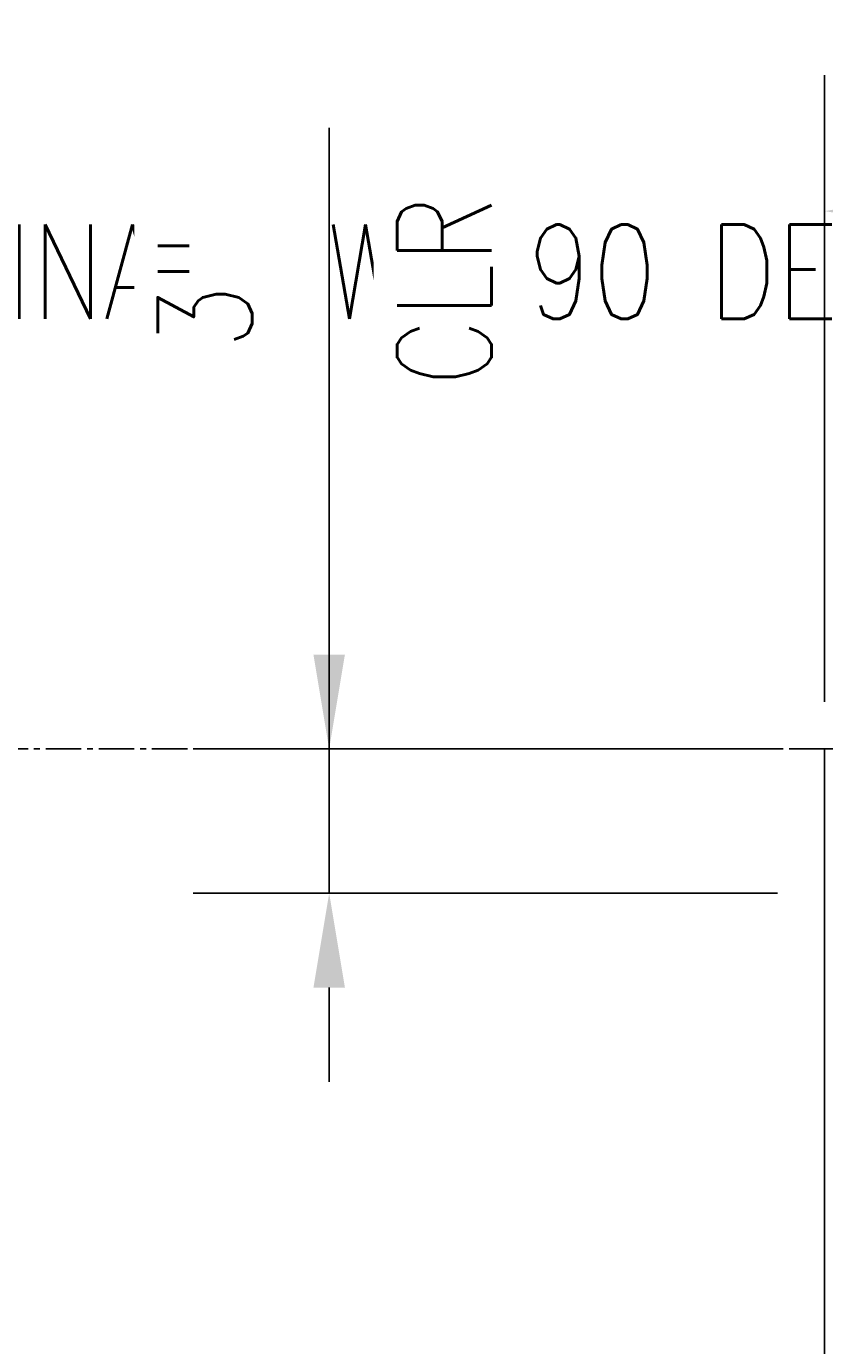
# Model space of a CAD drawing. Header units: inches. Extents: x -95 to 1683, y 766 to 1410.
# Tile 37 of 256: x 321 to 338, y 886 to 914. Entities that reach past the tile are written whole.
import ezdxf
from ezdxf import colors
from ezdxf.entities.mleader import LeaderData, LeaderLine
from ezdxf.math import Vec2, Vec3

# ---------------------------------------------------------------- set-up
doc = ezdxf.new("R2010")
doc.units = ezdxf.units.IN
doc.header["$MEASUREMENT"] = 0
doc.header["$PDMODE"] = 2
doc.header["$PDSIZE"] = 5
doc.linetypes.add('CENTER2', pattern=[1.125, 0.75, -0.125, 0.125, -0.125])
for name, color, linetype in [('S-ANNO-DIMS', 1, 'Continuous'), ('S-ANNO-NOTE', 2, 'Continuous'), ('S-COLS', 4, 'Continuous'), ('S-GRID', 1, 'CENTER2')]:
    doc.layers.add(name, color=color, linetype=linetype)
doc.styles.add('Annotative', font='romans.shx', dxfattribs={"width": 0.8, "height": 0.125})
doc.dimstyles.new('Annotative', dxfattribs={"dimscale": 0, "dimtxt": 0.125, "dimasz": 0.125, "dimexe": 0.18, "dimexo": 0.0625, "dimgap": 0.09, "dimtad": 1, "dimdec": 3, "dimzin": 3, "dimdsep": 46, "dimlunit": 4, "dimtxsty": 'Annotative', "dimcen": 0.09, "dimclrt": 2, "dimazin": 2, "dimtfac": 1, "dimtdec": 3, "dimtmove": 1, "dimatfit": 0, "dimfxl": 1, "dimtfill": 1, "dimfrac": 2, "dimtolj": 1, "dimtzin": 0, "dimarcsym": 0})

# ---------------------------------------------------------------- blocks, each defined once
blk = doc.blocks.new('*D61')
at = {"layer": 'Defpoints', "color": 0, "transparency": 16777216}
for p in [(387.527, 909.691), (337.527, 898.29), (387.527, 898.29)]:
    blk.add_point(p, dxfattribs=at)
at = {"layer": 'S-ANNO-DIMS', "color": 0, "lineweight": -2, "transparency": 16777216}
for p, q in [((337.527, 899.29), (337.527, 912.571)), ((339.527, 909.691), (385.527, 909.691))]:
    blk.add_line(p, q, dxfattribs=at)
at = {"layer": 'S-ANNO-DIMS', "color": 0, "transparency": 16777216}
for points in [[(339.527, 910.024), (339.527, 909.358), (337.527, 909.691)], [(385.527, 910.024), (385.527, 909.358), (387.527, 909.691)]]:
    blk.add_solid(points, dxfattribs=at)
at = {"layer": 'S-ANNO-DIMS', "color": 2, "lineweight": -3, "transparency": 16777216, "insert": (362.527, 912.321), "char_height": 2, "width": 8.21858, "attachment_point": 5, "style": 'Annotative'}
blk.add_mtext('\\A1;4\'-2"', dxfattribs=at)
blk = doc.blocks.new('*D57')
at = {"layer": 'Defpoints', "color": 0, "transparency": 16777216}
for p in [(316.088, 898.29), (337.527, 898.29), (337.527, 838.29)]:
    blk.add_point(p, dxfattribs=at)
at = {"layer": 'S-ANNO-DIMS', "color": 0, "lineweight": -2, "transparency": 16777216}
for p, q in [((316.088, 840.29), (316.088, 896.29)), ((336.527, 838.29), (313.208, 838.29))]:
    blk.add_line(p, q, dxfattribs=at)
at = {"layer": 'S-ANNO-DIMS', "color": 0, "transparency": 16777216}
for points in [[(315.754, 896.29), (316.421, 896.29), (316.088, 898.29)], [(315.754, 840.29), (316.421, 840.29), (316.088, 838.29)]]:
    blk.add_solid(points, dxfattribs=at)
at = {"layer": 'S-ANNO-DIMS', "color": 2, "lineweight": -3, "transparency": 16777216, "insert": (313.457, 868.29), "char_height": 2, "width": 8.21858, "attachment_point": 5, "rotation": 90, "style": 'Annotative'}
blk.add_mtext('\\A1;5\'-0"', dxfattribs=at)
blk = doc.blocks.new('*D81')
at = {"layer": 'Defpoints', "color": 0, "transparency": 16777216}
for p in [(337.527, 898.29), (327.031, 895.231), (337.527, 895.231)]:
    blk.add_point(p, dxfattribs=at)
at = {"layer": 'S-ANNO-DIMS', "color": 0, "lineweight": -2, "transparency": 16777216}
for p, q in [((327.031, 911.456), (327.031, 898.29)), ((327.031, 900.29), (327.031, 902.29)), ((336.527, 898.29), (324.151, 898.29)), ((327.031, 898.29), (327.031, 895.231)), ((327.031, 898.29), (327.031, 895.231)), ((336.527, 895.231), (324.151, 895.231)), ((327.031, 893.231), (327.031, 891.231))]:
    blk.add_line(p, q, dxfattribs=at)
at = {"layer": 'S-ANNO-DIMS', "color": 0, "transparency": 16777216}
for points in [[(326.698, 900.29), (327.365, 900.29), (327.031, 898.29)], [(326.698, 893.231), (327.365, 893.231), (327.031, 895.231)]]:
    blk.add_solid(points, dxfattribs=at)
at = {"layer": 'S-ANNO-DIMS', "color": 2, "transparency": 16777216, "char_height": 2, "attachment_point": 5, "rotation": 90, "style": 'Annotative', "bg_fill": 3, "box_fill_scale": 1.25, "bg_fill_color": 256, "bg_fill_true_color": 13158600, "bg_fill_transparency": 0}
for s, insert in [('\\A1;CLR', (329.471, 907.997)), ('\\A1;3"', (324.401, 907.997))]:
    blk.add_mtext(s, dxfattribs=dict(at, insert=insert))

msp = doc.modelspace()

# ---------------------------------------------------------------- dimensions: what is measured, and where the dimension line sits
at = {"layer": 'S-ANNO-DIMS', "lineweight": -3}
dim = msp.add_linear_dim(base=(387.5272, 909.691), p1=(337.5272, 898.29), p2=(387.5272, 898.29), dimstyle='Annotative', override={"dimpost": '\\X', "dimse2": 1, "dimtfill": 0}, dxfattribs=at)
dim.commit()
dim.dimension.update_dxf_attribs({"geometry": '*D61', "text_midpoint": (362.5272, 912.3214)})
dim = msp.add_linear_dim(base=(316.0877, 898.29), p1=(337.5272, 838.29), p2=(337.5272, 898.29), angle=90, dimstyle='Annotative', override={"dimpost": '\\X', "dimse2": 1, "dimtfill": 0}, dxfattribs=at)
dim.commit()
dim.dimension.update_dxf_attribs({"geometry": '*D57', "text_midpoint": (313.4572, 868.29)})

# ---------------------------------------------------------------- leaders
at = {"layer": 'S-ANNO-NOTE', "lineweight": -3}
ml = msp.add_multileader_mtext('Standard', dxfattribs=at)
ml.set_content('\\pxt3.2,6.4,9.6,12.8,16,19.2,22.4,25.6,28.8,32,35.2,38.4,41.6,44.8,48,51.2,54.4,57.6,60.8,64,67.2,70.4,73.6,76.8,80,83.2,86.4,89.6,92.8,96,99.2,102.4;{\\C256;SIDEWALL HORIZ REINF, EXTEND INTO PILASTER AND TERMINATE W/ 90 DEGREE HOOK}', color=256, style='Annotative')
ml.set_leader_properties(color=1, linetype='ByLayer', lineweight=-1)
ml.build(insert=Vec2(0, 0))
ml.multileader.update_dxf_attribs({"text_right_attachment_type": 3, "dogleg_length": 0.125, "arrow_head_size": 2, "scale": 16})
ctx = ml.context
ctx.base_point, ctx.scale, ctx.char_height, ctx.arrow_head_size, ctx.landing_gap_size, ctx.plane_origin = Vec3(256.1458, 908.4042), 16, 2, 2, 1.44, Vec3(246.6653, 891.9344)
ctx.right_attachment = 3
notes = []
notes.append((ctx, [(0, (1, 1, 0), (254.1458, 908.4042), (1, 0), 2, [(0, [(246.6653, 891.9344)], 0, [])])]))
ctx.mtext.insert, ctx.mtext.width, ctx.mtext.flow_direction = Vec3(257.5858, 909.4042), 29.495254, 5
for ctx, leaders in notes:
    for number, flags, end, landing, length, lines in leaders:
        leader = LeaderData()
        leader.index, (leader.has_last_leader_line, leader.has_dogleg_vector, leader.attachment_direction) = number, flags
        leader.last_leader_point, leader.dogleg_vector, leader.dogleg_length = Vec3(end), Vec3(landing), length
        for number, points, colour, breaks in lines:
            line = LeaderLine()
            line.index, line.vertices, line.color, line.breaks = number, Vec3.list(points), colors.encode_raw_color(colour), breaks
            leader.lines.append(line)
        ctx.leaders.append(leader)

# ---------------------------------------------------------------- next in the draw order: dimensions: what is measured, and where the dimension line sits
at = {"layer": 'S-ANNO-DIMS'}
dim = msp.add_linear_dim(base=(327.0314, 895.2306), p1=(337.5272, 898.29), p2=(337.5272, 895.2306), angle=90, text='<>\\XCLR', dimstyle='Annotative', override={"dimpost": '\\X'}, dxfattribs=at)
dim.commit()
dim.dimension.update_dxf_attribs({"geometry": '*D81', "text_midpoint": (327.0314, 907.9967), "dimtype": 160})

# ---------------------------------------------------------------- next in the draw order: linework, layer by layer
at = {"layer": 'S-COLS', "lineweight": -3}
for p, q in [((337.5272, 808.29), (337.5272, 898.29)), ((337.5272, 898.29), (437.5272, 898.29))]:
    msp.add_line(p, q, dxfattribs=at)
at = {"layer": 'S-GRID', "lineweight": -3}
msp.add_line((337.5272, 898.29), (313.2137, 898.29), dxfattribs=at)

doc.saveas('drawing.dxf')
